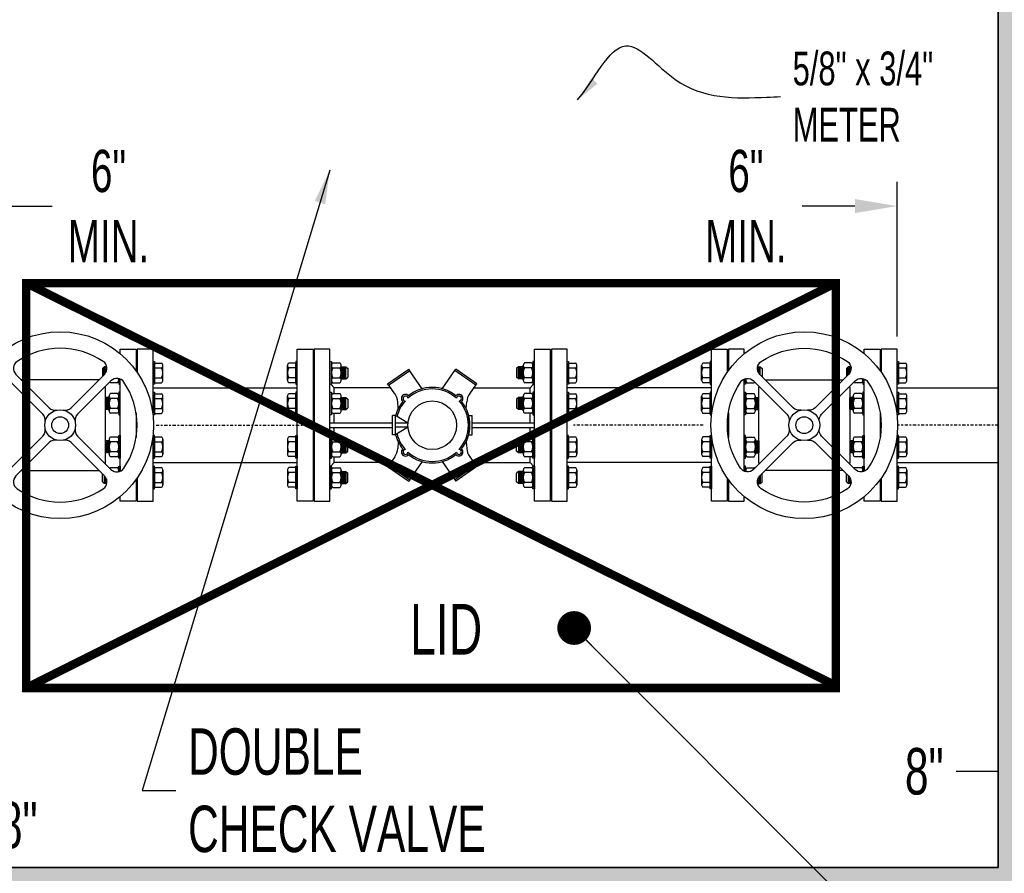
# Model space of a CAD drawing. Header units: inches. Extents: x -119 to 264, y -37 to 191.
# Tile 14 of 21: x -3 to 55, y 93 to 143. Entities that reach past the tile are written whole.
import ezdxf

# ---------------------------------------------------------------- set-up
doc = ezdxf.new("R2010")
doc.units = ezdxf.units.IN
doc.header["$MEASUREMENT"] = 0
doc.linetypes.add('CENTER2', pattern=[1.125, 0.75, -0.125, 0.125, -0.125])
doc.linetypes.add('DASHED', pattern=[0.75, 0.5, -0.25])
doc.layers.add('DIMENSION', color=7, linetype='Continuous')
doc.layers.add('HATCHING', color=8, linetype='Continuous')
doc.styles.add('style1', font='techl___.ttf', dxfattribs={"width": 0.8, "height": 2.75})
doc.dimstyles.get("Standard").update_dxf_attribs({"dimscale": 8, "dimtxt": 2.75, "dimasz": 0.25, "dimexe": 0.18, "dimexo": 0.0625, "dimgap": 0.09, "dimtad": 0, "dimtih": 1, "dimtoh": 1, "dimdec": 0, "dimzin": 0, "dimdsep": 46, "dimtxsty": 'style1', "dimcen": 0.09, "dimadec": 0, "dimazin": 0, "dimtfac": 1, "dimtdec": 0, "dimtofl": 0, "dimtmove": 0, "dimatfit": 3, "dimfxl": 1, "dimtolj": 1, "dimtzin": 0, "dimarcsym": 0})

# ---------------------------------------------------------------- blocks, each defined once
blk = doc.blocks.new('*U30')
at = {"layer": 'DIMENSION'}
for p, q in [((0.953, -1.335), (-1.025, 0.643)), ((1.335, -0.953), (-0.643, 1.025))]:
    blk.add_line(p, q, dxfattribs=at)
for centre, start, end in [((-0.289, 1.378), 124.06228, 225), ((-1.378, 0.289), 45, 145.93772), ((1.688, -0.599), 225, 282.05389), ((0.599, -1.688), 347.94611, 45)]:
    blk.add_arc(centre, 0.5, start, end, dxfattribs=at)
blk = doc.blocks.new('*U31')
at = {"layer": 'DIMENSION', "color": 0, "linetype": 'ByBlock', "lineweight": -2, "transparency": 16777216}
blk.add_blockref('*U30', (139.778, 57.309), dxfattribs=at)
for p, rotation in [((143.746, 57.309), 270), ((139.778, 53.341), 89.99999999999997), ((143.746, 53.341), 180)]:
    blk.add_blockref('*U30', p, dxfattribs=dict(at, rotation=rotation))
blk = doc.blocks.new('*U32')
at = {"layer": 'DIMENSION'}
blk.add_arc((0, -4.168), 4.559, 55.93772, 124.06228, dxfattribs=at)
blk = doc.blocks.new('*U29')
at = {"layer": 'DIMENSION', "color": 0, "linetype": 'ByBlock', "lineweight": -2, "transparency": 16777216}
blk.add_blockref('*U32', (141.762, 59.492), dxfattribs=at)
for p, rotation in [((137.594, 55.325), 90), ((145.93, 55.325), 270), ((141.762, 51.157), 180)]:
    blk.add_blockref('*U32', p, dxfattribs=dict(at, rotation=rotation))
blk = doc.blocks.new('*U26')
at = {"layer": 'DIMENSION'}
for p, q in [((0.953, -1.335), (-1.025, 0.643)), ((1.335, -0.953), (-0.643, 1.025))]:
    blk.add_line(p, q, dxfattribs=at)
for centre, start, end in [((-0.289, 1.378), 124.06228, 225), ((-1.378, 0.289), 45, 145.93772), ((1.688, -0.599), 225, 282.05389), ((0.599, -1.688), 347.94611, 45)]:
    blk.add_arc(centre, 0.5, start, end, dxfattribs=at)
blk = doc.blocks.new('*U27')
at = {"layer": 'DIMENSION', "color": 0, "linetype": 'ByBlock', "lineweight": -2, "transparency": 16777216}
blk.add_blockref('*U26', (139.778, 57.309), dxfattribs=at)
for p, rotation in [((143.746, 57.309), 270), ((139.778, 53.341), 89.99999999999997), ((143.746, 53.341), 180)]:
    blk.add_blockref('*U26', p, dxfattribs=dict(at, rotation=rotation))
blk = doc.blocks.new('*U28')
at = {"layer": 'DIMENSION'}
blk.add_arc((0, -4.168), 4.559, 55.93772, 124.06228, dxfattribs=at)
blk = doc.blocks.new('*U25')
at = {"layer": 'DIMENSION', "color": 0, "linetype": 'ByBlock', "lineweight": -2, "transparency": 16777216}
blk.add_blockref('*U28', (141.762, 59.492), dxfattribs=at)
for p, rotation in [((137.594, 55.325), 90), ((145.93, 55.325), 270), ((141.762, 51.157), 180)]:
    blk.add_blockref('*U28', p, dxfattribs=dict(at, rotation=rotation))
blk = doc.blocks.new('*D35')
at = {"layer": 'Defpoints', "color": 0, "transparency": 16777216}
for p in [(54.845, 132.391), (48.845, 124.153), (54.845, 124.153)]:
    blk.add_point(p, dxfattribs=at)
at = {"layer": 'DIMENSION', "color": 0, "lineweight": -2, "transparency": 16777216}
for p, q in [((48.845, 124.653), (48.845, 133.831)), ((54.845, 124.653), (54.845, 133.831)), ((46.345, 132.391), (43.22, 132.391)), ((57.345, 132.391), (59.845, 132.391))]:
    blk.add_line(p, q, dxfattribs=at)
at = {"layer": 'DIMENSION', "color": 0, "transparency": 16777216}
for points in [[(46.345, 132.807), (46.345, 131.974), (48.845, 132.391)], [(57.345, 132.807), (57.345, 131.974), (54.845, 132.391)]]:
    blk.add_solid(points, dxfattribs=at)
at = {"layer": 'DIMENSION', "color": 0, "transparency": 16777216, "insert": (39.882, 132.391), "char_height": 2.75, "attachment_point": 5, "style": 'style1'}
blk.add_mtext('\\A1;{\\H0.90909x;6"\\PMIN.}', dxfattribs=at)
blk = doc.blocks.new('*D36')
at = {"layer": 'Defpoints', "color": 0, "transparency": 16777216}
for p in [(-12.27, 132.391), (-12.27, 124.153), (-6.27, 124.153)]:
    blk.add_point(p, dxfattribs=at)
at = {"layer": 'DIMENSION', "color": 0, "lineweight": -2, "transparency": 16777216}
for p, q in [((-12.27, 124.653), (-12.27, 133.831)), ((-6.27, 124.653), (-6.27, 133.831)), ((-14.77, 132.391), (-17.27, 132.391)), ((-3.77, 132.391), (-1.24, 132.391))]:
    blk.add_line(p, q, dxfattribs=at)
at = {"layer": 'DIMENSION', "color": 0, "transparency": 16777216}
for points in [[(-14.77, 132.807), (-14.77, 131.974), (-12.27, 132.391)], [(-3.77, 132.807), (-3.77, 131.974), (-6.27, 132.391)]]:
    blk.add_solid(points, dxfattribs=at)
at = {"layer": 'DIMENSION', "color": 0, "transparency": 16777216, "insert": (2.099, 132.391), "char_height": 2.75, "width": 44.39123, "attachment_point": 5, "style": 'style1'}
blk.add_mtext('\\A1;{\\H0.90909x;6"\\PMIN.}', dxfattribs=at)
blk = doc.blocks.new('*D37')
at = {"layer": 'Defpoints', "color": 0, "transparency": 16777216}
for p in [(-7.645, 93.187), (-7.645, 93.187), (-7.645, 85.187)]:
    blk.add_point(p, dxfattribs=at)
at = {"layer": 'DIMENSION', "color": 0, "lineweight": -2, "transparency": 16777216}
for p, q in [((-7.645, 93.187), (-7.645, 95.687)), ((-7.645, 95.687), (-5.145, 95.687)), ((-8.145, 93.187), (-9.085, 93.187)), ((-7.645, 87.687), (-7.645, 90.687)), ((-8.145, 85.187), (-9.085, 85.187))]:
    blk.add_line(p, q, dxfattribs=at)
at = {"layer": 'DIMENSION', "color": 0, "transparency": 16777216}
for points in [[(-8.062, 90.687), (-7.228, 90.687), (-7.645, 93.187)], [(-8.062, 87.687), (-7.228, 87.687), (-7.645, 85.187)]]:
    blk.add_solid(points, dxfattribs=at)
at = {"layer": 'DIMENSION', "color": 0, "transparency": 16777216, "insert": (-3.256, 95.687), "char_height": 2.75, "attachment_point": 5, "style": 'style1'}
blk.add_mtext('\\A1;8"', dxfattribs=at)
blk = doc.blocks.new('*D38')
at = {"layer": 'Defpoints', "color": 0, "transparency": 16777216}
for p in [(54.845, 98.874), (54.845, 97.637), (62.845, 97.637)]:
    blk.add_point(p, dxfattribs=at)
at = {"layer": 'DIMENSION', "color": 0, "lineweight": -2, "transparency": 16777216}
for p, q in [((54.845, 98.137), (54.845, 100.314)), ((62.845, 98.137), (62.845, 100.314)), ((54.845, 98.874), (52.345, 98.874)), ((60.345, 98.874), (57.345, 98.874))]:
    blk.add_line(p, q, dxfattribs=at)
at = {"layer": 'DIMENSION', "color": 0, "transparency": 16777216}
for points in [[(57.345, 99.291), (57.345, 98.457), (54.845, 98.874)], [(60.345, 99.291), (60.345, 98.457), (62.845, 98.874)]]:
    blk.add_solid(points, dxfattribs=at)
at = {"layer": 'DIMENSION', "color": 0, "transparency": 16777216, "insert": (50.456, 98.874), "char_height": 2.75, "attachment_point": 5, "style": 'style1'}
blk.add_mtext('\\A1;8"', dxfattribs=at)

msp = doc.modelspace()

# ---------------------------------------------------------------- hatches: boundary and pattern name
at = {"layer": 'HATCHING'}
h = msp.add_hatch(dxfattribs=at)
h.set_pattern_fill('AR-CONC', color=256, scale=0.5)
h.paths.add_polyline_path([(-20.27, 186.869), (62.845, 186.869), (62.845, 85.187), (-20.27, 85.187)])
h.paths.add_polyline_path([(-12.27, 93.187), (54.845, 93.187), (54.845, 178.869), (-12.27, 178.869)], flags=16)

# ---------------------------------------------------------------- linework, layer by layer
for p, q in [((1.844, 122.87, -1.608), (1.732, 122.758, -1.608)), ((1.732, 122.758, -1.608), (1.732, 122.288, -1.608)), ((1.995, 122.87, -0.764), (1.844, 122.87, -1.608)), ((1.844, 122.4, -1.608), (1.844, 122.87, -1.608)), ((1.888, 122.447, -1.593), (1.888, 122.814, -1.593)), ((1.928, 122.501, -1.608), (1.928, 122.87, -1.608)), ((1.97, 122.583, -1.608), (1.97, 122.814, -1.608)), ((4.821, 123.09), (5.236, 123.09)), ((4.821, 121.924), (4.821, 123.09)), ((4.821, 122.798), (5.236, 122.798)), ((5.315, 122.069), (5.315, 122.944)), ((12.703, 122.069), (12.703, 122.944)), ((13.197, 123.09), (12.782, 123.09)), ((13.197, 122.798), (12.782, 122.798)), ((13.197, 121.924), (13.197, 123.09)), ((15.312, 121.925), (15.312, 123.092)), ((15.312, 122.071), (15.312, 122.946)), ((15.391, 123.092), (15.807, 123.092)), ((15.391, 122.8), (15.807, 122.8)), ((15.886, 122.071), (15.886, 122.946)), ((15.886, 122.87), (16.175, 122.87, -1.608)), ((15.922, 122.147, -1.608), (15.922, 122.87, -1.608)), ((15.964, 122.203, -1.608), (15.964, 122.814, -1.608)), ((16.007, 122.147, -1.608), (16.007, 122.87, -1.608)), ((16.049, 122.203, -1.608), (16.049, 122.814, -1.608)), ((16.091, 122.147, -1.608), (16.091, 122.87, -1.608)), ((16.133, 122.203, -1.608), (16.133, 122.814, -1.608)), ((16.175, 122.87, -1.608), (16.287, 122.758, -1.608)), ((16.175, 122.147, -1.608), (16.175, 122.87, -1.608)), ((16.287, 122.758, -1.608), (16.287, 122.259, -1.608)), ((26.397, 122.87, -1.608), (26.285, 122.758, -1.608)), ((26.285, 122.758, -1.608), (26.285, 122.259, -1.608)), ((26.686, 122.87), (26.397, 122.87, -1.608)), ((26.397, 122.147, -1.608), (26.397, 122.87, -1.608)), ((26.439, 122.203, -1.608), (26.439, 122.814, -1.608)), ((26.481, 122.147, -1.608), (26.481, 122.87, -1.608)), ((26.524, 122.203, -1.608), (26.524, 122.814, -1.608)), ((26.566, 122.147, -1.608), (26.566, 122.87, -1.608)), ((26.608, 122.203, -1.608), (26.608, 122.814, -1.608)), ((26.65, 122.147, -1.608), (26.65, 122.87, -1.608)), ((26.686, 122.071), (26.686, 122.946)), ((27.181, 123.092), (26.765, 123.092)), ((27.181, 122.8), (26.765, 122.8)), ((27.26, 121.925), (27.26, 123.092)), ((27.26, 122.071), (27.26, 122.946)), ((29.375, 123.09), (29.79, 123.09)), ((29.375, 121.924), (29.375, 123.09)), ((29.375, 122.798), (29.79, 122.798)), ((29.869, 122.069), (29.869, 122.944)), ((37.259, 122.069), (37.259, 122.944)), ((37.754, 123.09), (37.338, 123.09)), ((37.754, 122.798), (37.338, 122.798)), ((37.754, 121.924), (37.754, 123.09)), ((40.579, 122.87, -0.764), (40.731, 122.87, -1.608)), ((40.605, 122.583, -1.608), (40.605, 122.814, -1.608)), ((40.647, 122.501, -1.608), (40.647, 122.87, -1.608)), ((40.686, 122.447, -1.593), (40.686, 122.814, -1.593)), ((40.731, 122.87, -1.608), (40.843, 122.758, -1.608)), ((40.731, 122.4, -1.608), (40.731, 122.87, -1.608)), ((40.843, 122.758, -1.608), (40.843, 122.288, -1.608)), ((45.954, 122.87, -1.608), (45.842, 122.758, -1.608)), ((45.842, 122.758, -1.608), (45.842, 122.288, -1.608)), ((46.105, 122.87, -0.764), (45.954, 122.87, -1.608)), ((45.954, 122.4, -1.608), (45.954, 122.87, -1.608)), ((45.996, 122.444, -1.608), (45.996, 122.814, -1.608)), ((46.038, 122.501, -1.608), (46.038, 122.87, -1.608)), ((46.08, 122.583, -1.608), (46.08, 122.814, -1.608)), ((48.931, 123.09), (49.346, 123.09)), ((48.931, 121.924), (48.931, 123.09)), ((48.931, 122.798), (49.346, 122.798)), ((49.425, 122.069), (49.425, 122.944)), ((2.706, 121.925), (2.706, 122.167)), ((2.706, 122.071), (2.706, 122.167)), ((4.821, 122.215), (5.236, 122.215)), ((13.197, 122.215), (12.782, 122.215)), ((15.391, 122.217), (15.807, 122.217)), ((15.886, 122.147), (16.175, 122.147, -1.608)), ((16.175, 122.147, -1.608), (16.287, 122.259, -1.608)), ((26.397, 122.147, -1.608), (26.285, 122.259, -1.608)), ((26.686, 122.147), (26.397, 122.147, -1.608)), ((27.181, 122.217), (26.765, 122.217)), ((29.375, 122.215), (29.79, 122.215)), ((37.754, 122.215), (37.338, 122.215)), ((39.868, 121.925), (39.868, 122.167)), ((39.868, 122.071), (39.868, 122.167)), ((46.816, 121.925), (46.816, 122.167)), ((46.816, 122.071), (46.816, 122.167)), ((48.931, 122.215), (49.346, 122.215)), ((2.627, 121.925), (2.212, 121.925)), ((4.735, 121.622), (13.284, 121.622)), ((4.821, 121.924), (5.236, 121.924)), ((13.197, 121.924), (12.782, 121.924)), ((15.391, 121.925), (15.807, 121.925)), ((27.181, 121.925), (26.765, 121.925)), ((37.84, 121.622), (29.289, 121.622)), ((29.375, 121.924), (29.79, 121.924)), ((37.754, 121.924), (37.338, 121.924)), ((39.947, 121.925), (40.363, 121.925)), ((46.737, 121.925), (46.322, 121.925)), ((48.931, 121.924), (49.346, 121.924)), ((2.132, 121.053), (1.926, 121.053, -1.149)), ((1.928, 120.33, -1.608), (1.928, 121.053, -1.608)), ((1.97, 120.386, -1.608), (1.97, 120.997, -1.608)), ((2.012, 120.33, -1.608), (2.012, 121.053, -1.608)), ((2.054, 120.386, -1.608), (2.054, 120.997, -1.608)), ((2.096, 120.33, -1.608), (2.096, 121.053, -1.608)), ((2.132, 120.254), (2.132, 121.129)), ((2.627, 121.274), (2.212, 121.274)), ((2.627, 120.983), (2.212, 120.983)), ((2.706, 120.108), (2.706, 121.274)), ((2.706, 120.254), (2.706, 121.129)), ((4.821, 121.273), (5.236, 121.273)), ((4.821, 120.106), (4.821, 121.273)), ((4.821, 120.981), (5.236, 120.981)), ((5.315, 120.252), (5.315, 121.127)), ((12.703, 120.252), (12.703, 121.127)), ((13.197, 121.273), (12.782, 121.273)), ((13.197, 120.981), (12.782, 120.981)), ((13.197, 120.106), (13.197, 121.273)), ((15.312, 120.108), (15.312, 121.274)), ((15.312, 120.254), (15.312, 121.129)), ((15.391, 121.274), (15.807, 121.274)), ((15.391, 120.983), (15.807, 120.983)), ((15.886, 120.254), (15.886, 121.129)), ((15.886, 121.053), (16.175, 121.053, -1.608)), ((15.922, 120.33, -1.608), (15.922, 121.053, -1.608)), ((15.964, 120.386, -1.608), (15.964, 120.997, -1.608)), ((16.007, 120.33, -1.608), (16.007, 121.053, -1.608)), ((16.049, 120.386, -1.608), (16.049, 120.997, -1.608)), ((16.091, 120.33, -1.608), (16.091, 121.053, -1.608)), ((16.133, 120.386, -1.608), (16.133, 120.997, -1.608)), ((16.175, 121.053, -1.608), (16.287, 120.941, -1.608)), ((16.175, 120.33, -1.608), (16.175, 121.053, -1.608)), ((16.287, 120.941, -1.608), (16.287, 120.442, -1.608)), ((26.397, 121.053, -1.608), (26.285, 120.941, -1.608)), ((26.285, 120.941, -1.608), (26.285, 120.442, -1.608)), ((26.686, 121.053), (26.397, 121.053, -1.608)), ((26.397, 120.33, -1.608), (26.397, 121.053, -1.608)), ((26.439, 120.386, -1.608), (26.439, 120.997, -1.608)), ((26.481, 120.33, -1.608), (26.481, 121.053, -1.608)), ((26.524, 120.386, -1.608), (26.524, 120.997, -1.608)), ((26.566, 120.33, -1.608), (26.566, 121.053, -1.608)), ((26.608, 120.386, -1.608), (26.608, 120.997, -1.608)), ((26.65, 120.33, -1.608), (26.65, 121.053, -1.608)), ((26.686, 120.254), (26.686, 121.129)), ((27.181, 121.274), (26.765, 121.274)), ((27.181, 120.983), (26.765, 120.983)), ((27.26, 120.108), (27.26, 121.274)), ((27.26, 120.254), (27.26, 121.129)), ((29.375, 121.273), (29.79, 121.273)), ((29.375, 120.106), (29.375, 121.273)), ((29.375, 120.981), (29.79, 120.981)), ((29.869, 120.252), (29.869, 121.127)), ((37.259, 120.252), (37.259, 121.127)), ((37.754, 121.273), (37.338, 121.273)), ((37.754, 120.981), (37.338, 120.981)), ((37.754, 120.106), (37.754, 121.273)), ((39.868, 120.108), (39.868, 121.274)), ((39.868, 120.254), (39.868, 121.129)), ((39.947, 121.274), (40.363, 121.274)), ((39.947, 120.983), (40.363, 120.983)), ((40.442, 120.254), (40.442, 121.129)), ((40.442, 121.053), (40.648, 121.053, -1.149)), ((40.479, 120.33, -1.608), (40.479, 121.053, -1.608)), ((40.521, 120.386, -1.608), (40.521, 120.997, -1.608)), ((40.563, 120.33, -1.608), (40.563, 121.053, -1.608)), ((40.605, 120.386, -1.608), (40.605, 120.997, -1.608)), ((40.647, 120.33, -1.608), (40.647, 121.053, -1.608)), ((46.242, 121.053), (46.036, 121.053, -1.149)), ((46.038, 120.33, -1.608), (46.038, 121.053, -1.608)), ((46.08, 120.386, -1.608), (46.08, 120.997, -1.608)), ((46.122, 120.33, -1.608), (46.122, 121.053, -1.608)), ((46.164, 120.386, -1.608), (46.164, 120.997, -1.608)), ((46.206, 120.33, -1.608), (46.206, 121.053, -1.608)), ((46.242, 120.254), (46.242, 121.129)), ((46.737, 121.274), (46.322, 121.274)), ((46.737, 120.983), (46.322, 120.983)), ((46.816, 120.108), (46.816, 121.274)), ((46.816, 120.254), (46.816, 121.129)), ((48.931, 121.273), (49.346, 121.273)), ((48.931, 120.106), (48.931, 121.273)), ((48.931, 120.981), (49.346, 120.981)), ((49.425, 120.252), (49.425, 121.127)), ((2.132, 120.33), (1.926, 120.33, -1.149)), ((2.627, 120.4), (2.212, 120.4)), ((4.821, 120.398), (5.236, 120.398)), ((13.197, 120.398), (12.782, 120.398)), ((15.391, 120.4), (15.807, 120.4)), ((15.886, 120.33), (16.175, 120.33, -1.608)), ((16.175, 120.33, -1.608), (16.287, 120.442, -1.608)), ((26.397, 120.33, -1.608), (26.285, 120.442, -1.608)), ((26.686, 120.33), (26.397, 120.33, -1.608)), ((27.181, 120.4), (26.765, 120.4)), ((29.375, 120.398), (29.79, 120.398)), ((37.754, 120.398), (37.338, 120.398)), ((39.947, 120.4), (40.363, 120.4)), ((40.442, 120.33), (40.648, 120.33, -1.149)), ((46.242, 120.33), (46.036, 120.33, -1.149)), ((46.737, 120.4), (46.322, 120.4)), ((48.931, 120.398), (49.346, 120.398)), ((2.627, 120.108), (2.212, 120.108)), ((4.821, 120.106), (5.236, 120.106)), ((13.197, 120.106), (12.782, 120.106)), ((15.391, 120.108), (15.807, 120.108)), ((27.181, 120.108), (26.765, 120.108)), ((29.375, 120.106), (29.79, 120.106)), ((37.754, 120.106), (37.338, 120.106)), ((39.947, 120.108), (40.363, 120.108)), ((46.737, 120.108), (46.322, 120.108)), ((48.931, 120.106), (49.346, 120.106)), ((2.132, 118.558), (2.132, 117.684)), ((2.627, 118.704), (2.212, 118.704)), ((2.706, 118.704), (2.706, 117.538)), ((2.706, 118.558), (2.706, 117.684)), ((4.821, 118.706), (5.236, 118.706)), ((4.821, 118.706), (4.821, 117.54)), ((5.315, 118.56), (5.315, 117.686)), ((12.703, 118.56), (12.703, 117.686)), ((13.197, 118.706), (12.782, 118.706)), ((13.197, 118.706), (13.197, 117.54)), ((15.312, 118.704), (15.312, 117.538)), ((15.312, 118.558), (15.312, 117.684)), ((15.391, 118.704), (15.807, 118.704)), ((15.886, 118.558), (15.886, 117.684)), ((26.686, 118.558), (26.686, 117.684)), ((27.181, 118.704), (26.765, 118.704)), ((27.26, 118.704), (27.26, 117.538)), ((27.26, 118.558), (27.26, 117.684)), ((29.375, 118.706), (29.79, 118.706)), ((29.375, 118.706), (29.375, 117.54)), ((29.869, 118.56), (29.869, 117.686)), ((37.259, 118.56), (37.259, 117.686)), ((37.754, 118.706), (37.338, 118.706)), ((37.754, 118.706), (37.754, 117.54)), ((39.868, 118.704), (39.868, 117.538)), ((39.868, 118.558), (39.868, 117.684)), ((39.947, 118.704), (40.363, 118.704)), ((40.442, 118.558), (40.442, 117.684)), ((46.242, 118.558), (46.242, 117.684)), ((46.737, 118.704), (46.322, 118.704)), ((46.816, 118.704), (46.816, 117.538)), ((46.816, 118.558), (46.816, 117.684)), ((48.931, 118.706), (49.346, 118.706)), ((48.931, 118.706), (48.931, 117.54)), ((49.425, 118.56), (49.425, 117.686)), ((2.132, 118.483), (1.926, 118.483, -1.149)), ((1.928, 118.483, -1.608), (1.928, 117.76, -1.608)), ((1.97, 118.427, -1.608), (1.97, 117.816, -1.608)), ((2.012, 118.483, -1.608), (2.012, 117.76, -1.608)), ((2.054, 118.427, -1.608), (2.054, 117.816, -1.608)), ((2.096, 118.483, -1.608), (2.096, 117.76, -1.608)), ((2.627, 118.413), (2.212, 118.413)), ((4.821, 118.415), (5.236, 118.415)), ((13.197, 118.415), (12.782, 118.415)), ((15.391, 118.413), (15.807, 118.413)), ((15.886, 118.483), (16.175, 118.483, -1.608)), ((15.922, 118.483, -1.608), (15.922, 117.76, -1.608)), ((15.964, 118.427, -1.608), (15.964, 117.816, -1.608)), ((16.007, 118.483, -1.608), (16.007, 117.76, -1.608)), ((16.049, 118.427, -1.608), (16.049, 117.816, -1.608)), ((16.091, 118.483, -1.608), (16.091, 117.76, -1.608)), ((16.133, 118.427, -1.608), (16.133, 117.816, -1.608)), ((16.175, 118.483, -1.608), (16.287, 118.371, -1.608)), ((16.175, 118.483, -1.608), (16.175, 117.76, -1.608)), ((16.287, 117.872, -1.608), (16.287, 118.371, -1.608)), ((26.397, 118.483, -1.608), (26.285, 118.371, -1.608)), ((26.285, 117.872, -1.608), (26.285, 118.371, -1.608)), ((26.686, 118.483), (26.397, 118.483, -1.608)), ((26.397, 118.483, -1.608), (26.397, 117.76, -1.608)), ((26.439, 118.427, -1.608), (26.439, 117.816, -1.608)), ((26.481, 118.483, -1.608), (26.481, 117.76, -1.608)), ((26.524, 118.427, -1.608), (26.524, 117.816, -1.608)), ((26.566, 118.483, -1.608), (26.566, 117.76, -1.608)), ((26.608, 118.427, -1.608), (26.608, 117.816, -1.608)), ((26.65, 118.483, -1.608), (26.65, 117.76, -1.608)), ((27.181, 118.413), (26.765, 118.413)), ((29.375, 118.415), (29.79, 118.415)), ((37.754, 118.415), (37.338, 118.415)), ((39.947, 118.413), (40.363, 118.413)), ((40.442, 118.483), (40.648, 118.483, -1.149)), ((40.479, 118.483, -1.608), (40.479, 117.76, -1.608)), ((40.521, 118.427, -1.608), (40.521, 117.816, -1.608)), ((40.563, 118.483, -1.608), (40.563, 117.76, -1.608)), ((40.605, 118.427, -1.608), (40.605, 117.816, -1.608)), ((40.647, 118.483, -1.608), (40.647, 117.76, -1.608)), ((46.242, 118.483), (46.036, 118.483, -1.149)), ((46.038, 118.483, -1.608), (46.038, 117.76, -1.608)), ((46.08, 118.427, -1.608), (46.08, 117.816, -1.608)), ((46.122, 118.483, -1.608), (46.122, 117.76, -1.608)), ((46.164, 118.427, -1.608), (46.164, 117.816, -1.608)), ((46.206, 118.483, -1.608), (46.206, 117.76, -1.608)), ((46.737, 118.413), (46.322, 118.413)), ((48.931, 118.415), (49.346, 118.415)), ((2.132, 117.76), (1.926, 117.76, -1.149)), ((2.627, 117.83), (2.212, 117.83)), ((2.627, 117.538), (2.212, 117.538)), ((4.821, 117.831), (5.236, 117.831)), ((4.821, 117.54), (5.236, 117.54)), ((13.197, 117.831), (12.782, 117.831)), ((13.197, 117.54), (12.782, 117.54)), ((15.391, 117.83), (15.807, 117.83)), ((15.391, 117.538), (15.807, 117.538)), ((15.886, 117.76), (16.175, 117.76, -1.608)), ((16.175, 117.76, -1.608), (16.287, 117.872, -1.608)), ((26.397, 117.76, -1.608), (26.285, 117.872, -1.608)), ((26.686, 117.76), (26.397, 117.76, -1.608)), ((27.181, 117.83), (26.765, 117.83)), ((27.181, 117.538), (26.765, 117.538)), ((29.375, 117.831), (29.79, 117.831)), ((29.375, 117.54), (29.79, 117.54)), ((37.754, 117.831), (37.338, 117.831)), ((37.754, 117.54), (37.338, 117.54)), ((39.947, 117.83), (40.363, 117.83)), ((39.947, 117.538), (40.363, 117.538)), ((40.442, 117.76), (40.648, 117.76, -1.149)), ((46.242, 117.76), (46.036, 117.76, -1.149)), ((46.737, 117.83), (46.322, 117.83)), ((46.737, 117.538), (46.322, 117.538)), ((48.931, 117.831), (49.346, 117.831)), ((48.931, 117.54), (49.346, 117.54)), ((2.627, 116.887), (2.212, 116.887)), ((2.706, 116.887), (2.706, 116.645)), ((2.706, 116.741), (2.706, 116.645)), ((4.735, 117.19), (13.284, 117.19)), ((4.821, 116.889), (5.236, 116.889)), ((4.821, 116.889), (4.821, 115.723)), ((5.315, 116.743), (5.315, 115.868)), ((12.703, 116.743), (12.703, 115.868)), ((13.197, 116.889), (12.782, 116.889)), ((13.197, 116.889), (13.197, 115.723)), ((15.312, 116.887), (15.312, 115.721)), ((15.312, 116.741), (15.312, 115.867)), ((15.391, 116.887), (15.807, 116.887)), ((15.886, 116.741), (15.886, 115.867)), ((26.686, 116.741), (26.686, 115.867)), ((27.181, 116.887), (26.765, 116.887)), ((27.26, 116.887), (27.26, 115.721)), ((27.26, 116.741), (27.26, 115.867)), ((37.84, 117.19), (29.289, 117.19)), ((29.375, 116.889), (29.79, 116.889)), ((29.375, 116.889), (29.375, 115.723)), ((29.869, 116.743), (29.869, 115.868)), ((37.259, 116.743), (37.259, 115.868)), ((37.754, 116.889), (37.338, 116.889)), ((37.754, 116.889), (37.754, 115.723)), ((39.868, 116.887), (39.868, 116.645)), ((39.868, 116.741), (39.868, 116.645)), ((39.947, 116.887), (40.363, 116.887)), ((46.737, 116.887), (46.322, 116.887)), ((46.816, 116.887), (46.816, 116.645)), ((46.816, 116.741), (46.816, 116.645)), ((48.931, 116.889), (49.346, 116.889)), ((48.931, 116.889), (48.931, 115.723)), ((49.425, 116.743), (49.425, 115.868)), ((1.732, 116.055, -1.608), (1.732, 116.525, -1.608)), ((1.844, 116.413, -1.608), (1.844, 115.942, -1.608)), ((1.886, 116.369, -1.608), (1.886, 115.998, -1.608)), ((1.928, 116.312, -1.608), (1.928, 115.942, -1.608)), ((1.97, 116.23, -1.608), (1.97, 115.998, -1.608)), ((4.821, 116.597), (5.236, 116.597)), ((13.197, 116.597), (12.782, 116.597)), ((15.391, 116.595), (15.807, 116.595)), ((15.886, 116.665), (16.175, 116.665, -1.608)), ((15.922, 116.665, -1.608), (15.922, 115.942, -1.608)), ((15.964, 116.609, -1.608), (15.964, 115.998, -1.608)), ((16.007, 116.665, -1.608), (16.007, 115.942, -1.608)), ((16.049, 116.609, -1.608), (16.049, 115.998, -1.608)), ((16.091, 116.665, -1.608), (16.091, 115.942, -1.608)), ((16.133, 116.609, -1.608), (16.133, 115.998, -1.608)), ((16.175, 116.665, -1.608), (16.287, 116.553, -1.608)), ((16.175, 116.665, -1.608), (16.175, 115.942, -1.608)), ((16.287, 116.055, -1.608), (16.287, 116.553, -1.608)), ((26.397, 116.665, -1.608), (26.285, 116.553, -1.608)), ((26.285, 116.055, -1.608), (26.285, 116.553, -1.608)), ((26.686, 116.665), (26.397, 116.665, -1.608)), ((26.397, 116.665, -1.608), (26.397, 115.942, -1.608)), ((26.439, 116.609, -1.608), (26.439, 115.998, -1.608)), ((26.481, 116.665, -1.608), (26.481, 115.942, -1.608)), ((26.524, 116.609, -1.608), (26.524, 115.998, -1.608)), ((26.566, 116.665, -1.608), (26.566, 115.942, -1.608)), ((26.608, 116.609, -1.608), (26.608, 115.998, -1.608)), ((26.65, 116.665, -1.608), (26.65, 115.942, -1.608)), ((27.181, 116.595), (26.765, 116.595)), ((29.375, 116.597), (29.79, 116.597)), ((37.754, 116.597), (37.338, 116.597)), ((40.605, 116.23, -1.608), (40.605, 115.998, -1.608)), ((40.647, 116.312, -1.608), (40.647, 115.942, -1.608)), ((40.689, 116.369, -1.608), (40.689, 115.998, -1.608)), ((40.731, 116.413, -1.608), (40.731, 115.942, -1.608)), ((40.843, 116.055, -1.608), (40.843, 116.525, -1.608)), ((45.842, 116.055, -1.608), (45.842, 116.525, -1.608)), ((45.954, 116.413, -1.608), (45.954, 115.942, -1.608)), ((45.996, 116.369, -1.608), (45.996, 115.998, -1.608)), ((46.038, 116.312, -1.608), (46.038, 115.942, -1.608)), ((46.08, 116.23, -1.608), (46.08, 115.998, -1.608)), ((48.931, 116.597), (49.346, 116.597)), ((1.844, 115.942, -1.608), (1.732, 116.055, -1.608)), ((1.995, 115.942, -0.764), (1.844, 115.942, -1.608)), ((4.821, 116.014), (5.236, 116.014)), ((4.821, 115.723), (5.236, 115.723)), ((13.197, 116.014), (12.782, 116.014)), ((13.197, 115.723), (12.782, 115.723)), ((15.391, 116.012), (15.807, 116.012)), ((15.391, 115.721), (15.807, 115.721)), ((15.886, 115.942), (16.175, 115.942, -1.608)), ((16.175, 115.942, -1.608), (16.287, 116.055, -1.608)), ((26.397, 115.942, -1.608), (26.285, 116.055, -1.608)), ((26.686, 115.942), (26.397, 115.942, -1.608)), ((27.181, 116.012), (26.765, 116.012)), ((27.181, 115.721), (26.765, 115.721)), ((29.375, 116.014), (29.79, 116.014)), ((29.375, 115.723), (29.79, 115.723)), ((37.754, 116.014), (37.338, 116.014)), ((37.754, 115.723), (37.338, 115.723)), ((40.579, 115.942, -0.764), (40.731, 115.942, -1.608)), ((40.731, 115.942, -1.608), (40.843, 116.055, -1.608)), ((45.954, 115.942, -1.608), (45.842, 116.055, -1.608)), ((46.105, 115.942, -0.764), (45.954, 115.942, -1.608)), ((48.931, 116.014), (49.346, 116.014)), ((48.931, 115.723), (49.346, 115.723))]:
    msp.add_line(p, q)
at = {"linetype": 'CENTER2', "ltscale": 0.25}
for p, q in [((4.917, 119.406), (14.286, 119.406)), ((37.356, 119.406), (29.654, 119.406)), ((54.845, 119.406), (48.931, 119.406))]:
    msp.add_line(p, q, dxfattribs=at)
at = {"linetype": 'DASHED', "ltscale": 0.25, "const_width": 0.5}
msp.add_lwpolyline([(-2.787, 103.829), (45.213, 103.829), (45.213, 127.829), (-2.787, 127.829)], close=True, dxfattribs=at)
for points in [[(45.213, 127.829), (-2.787, 103.829)], [(45.213, 103.968), (-2.787, 127.829)]]:
    msp.add_lwpolyline(points, dxfattribs=at)
for points in [[(2.792, 123.646), (2.792, 123.906), (3.732, 123.906), (3.732, 122.631)], [(4.735, 120.018), (4.735, 123.908), (3.795, 123.908), (3.795, 122.542)], [(37.84, 120.018), (37.84, 123.908), (38.78, 123.908), (38.78, 122.542)], [(39.782, 123.646), (39.782, 123.906), (38.842, 123.906), (38.842, 122.631)], [(46.902, 123.646), (46.902, 123.906), (47.842, 123.906), (47.842, 122.631)], [(48.845, 120.018), (48.845, 123.908), (47.905, 123.908), (47.905, 122.542)], [(2.706, 122.167), (2.706, 121.842), (2.792, 121.842), (2.792, 122.139)], [(2.792, 116.674), (2.792, 122.139)], [(39.868, 122.167), (39.868, 121.842), (39.782, 121.842), (39.782, 122.139)], [(39.782, 116.674), (39.782, 122.139)], [(46.816, 122.167), (46.816, 121.842), (46.902, 121.842), (46.902, 122.139)], [(46.902, 116.674), (46.902, 122.139)], [(3.732, 120.136), (3.732, 118.676)], [(38.842, 120.136), (38.842, 118.676)], [(47.842, 120.136), (47.842, 118.676)], [(3.795, 116.27), (3.795, 114.908), (4.735, 114.908), (4.735, 118.795)], [(38.78, 116.27), (38.78, 114.908), (37.84, 114.908), (37.84, 118.795)], [(47.905, 116.27), (47.905, 114.908), (48.845, 114.908), (48.845, 118.795)], [(2.706, 116.645), (2.706, 116.97), (2.792, 116.97), (2.792, 116.674)], [(39.868, 116.645), (39.868, 116.97), (39.782, 116.97), (39.782, 116.674)], [(46.816, 116.645), (46.816, 116.97), (46.902, 116.97), (46.902, 116.674)], [(3.732, 116.181), (3.732, 114.906), (2.792, 114.906), (2.792, 115.166)], [(38.842, 116.181), (38.842, 114.906), (39.782, 114.906), (39.782, 115.166)], [(47.842, 116.181), (47.842, 114.906), (46.902, 114.906), (46.902, 115.166)]]:
    msp.add_lwpolyline(points)
for points in [[(13.284, 123.908), (14.224, 123.908), (14.224, 114.908), (13.284, 114.908)], [(15.226, 123.906), (14.286, 123.906), (14.286, 114.906), (15.226, 114.906)], [(27.346, 123.906), (28.286, 123.906), (28.286, 114.906), (27.346, 114.906)], [(29.289, 123.908), (28.349, 123.908), (28.349, 114.908), (29.289, 114.908)], [(4.821, 121.84), (4.735, 121.84), (4.735, 123.173), (4.821, 123.173)], [(13.197, 121.84), (13.284, 121.84), (13.284, 123.173), (13.197, 123.173)], [(15.312, 121.842), (15.226, 121.842), (15.226, 123.175), (15.312, 123.175)], [(27.26, 121.842), (27.346, 121.842), (27.346, 123.175), (27.26, 123.175)], [(29.375, 121.84), (29.289, 121.84), (29.289, 123.173), (29.375, 123.173)], [(37.754, 121.84), (37.84, 121.84), (37.84, 123.173), (37.754, 123.173)], [(48.931, 121.84), (48.845, 121.84), (48.845, 123.173), (48.931, 123.173)], [(2.706, 120.025), (2.792, 120.025), (2.792, 121.358), (2.706, 121.358)], [(4.821, 120.023), (4.735, 120.023), (4.735, 121.356), (4.821, 121.356)], [(13.197, 120.023), (13.284, 120.023), (13.284, 121.356), (13.197, 121.356)], [(15.312, 120.025), (15.226, 120.025), (15.226, 121.358), (15.312, 121.358)], [(27.26, 120.025), (27.346, 120.025), (27.346, 121.358), (27.26, 121.358)], [(29.375, 120.023), (29.289, 120.023), (29.289, 121.356), (29.375, 121.356)], [(37.754, 120.023), (37.84, 120.023), (37.84, 121.356), (37.754, 121.356)], [(39.868, 120.025), (39.782, 120.025), (39.782, 121.358), (39.868, 121.358)], [(46.816, 120.025), (46.902, 120.025), (46.902, 121.358), (46.816, 121.358)], [(48.931, 120.023), (48.845, 120.023), (48.845, 121.356), (48.931, 121.356)], [(2.706, 118.788), (2.792, 118.788), (2.792, 117.455), (2.706, 117.455)], [(4.821, 118.789), (4.735, 118.789), (4.735, 117.457), (4.821, 117.457)], [(13.197, 118.789), (13.284, 118.789), (13.284, 117.457), (13.197, 117.457)], [(15.312, 118.788), (15.226, 118.788), (15.226, 117.455), (15.312, 117.455)], [(27.26, 118.788), (27.346, 118.788), (27.346, 117.455), (27.26, 117.455)], [(29.375, 118.789), (29.289, 118.789), (29.289, 117.457), (29.375, 117.457)], [(37.754, 118.789), (37.84, 118.789), (37.84, 117.457), (37.754, 117.457)], [(39.868, 118.788), (39.782, 118.788), (39.782, 117.455), (39.868, 117.455)], [(46.816, 118.788), (46.902, 118.788), (46.902, 117.455), (46.816, 117.455)], [(48.931, 118.789), (48.845, 118.789), (48.845, 117.457), (48.931, 117.457)], [(4.821, 116.972), (4.735, 116.972), (4.735, 115.639), (4.821, 115.639)], [(13.197, 116.972), (13.284, 116.972), (13.284, 115.639), (13.197, 115.639)], [(15.312, 116.97), (15.226, 116.97), (15.226, 115.637), (15.312, 115.637)], [(27.26, 116.97), (27.346, 116.97), (27.346, 115.637), (27.26, 115.637)], [(29.375, 116.972), (29.289, 116.972), (29.289, 115.639), (29.375, 115.639)], [(37.754, 116.972), (37.84, 116.972), (37.84, 115.639), (37.754, 115.639)], [(48.931, 116.972), (48.845, 116.972), (48.845, 115.639), (48.931, 115.639)]]:
    msp.add_lwpolyline(points, close=True)
for centre, radius, start, end in [((5.142, 122.944), 0.174, 303.03029, 56.96971), ((4.739, 122.507), 0.577, 329.64133, 30.35867), ((12.877, 122.944), 0.174, 123.03029, 236.96971), ((13.28, 122.507), 0.577, 149.64133, 210.35867), ((15.486, 122.946), 0.174, 123.03029, 236.96971), ((15.889, 122.509), 0.577, 149.64133, 210.35867), ((15.712, 122.946), 0.174, 303.03029, 56.96971), ((15.309, 122.509), 0.577, 329.64133, 30.35867), ((26.86, 122.946), 0.174, 123.03029, 236.96971), ((27.263, 122.509), 0.577, 149.64133, 210.35867), ((27.086, 122.946), 0.174, 303.03029, 56.96971), ((26.683, 122.509), 0.577, 329.64133, 30.35867), ((29.695, 122.944), 0.174, 303.03029, 56.96971), ((29.292, 122.507), 0.577, 329.64133, 30.35867), ((37.433, 122.944), 0.174, 123.03029, 236.96971), ((37.836, 122.507), 0.577, 149.64133, 210.35867), ((49.252, 122.944), 0.174, 303.03029, 56.96971), ((48.849, 122.507), 0.577, 329.64133, 30.35867), ((2.532, 122.071), 0.174, 303.03029, 36.00083), ((5.142, 122.069), 0.174, 303.03029, 56.96971), ((12.877, 122.069), 0.174, 123.03029, 236.96971), ((15.486, 122.071), 0.174, 123.03029, 236.96971), ((15.712, 122.071), 0.174, 303.03029, 56.96971), ((26.86, 122.071), 0.174, 123.03029, 236.96971), ((27.086, 122.071), 0.174, 303.03029, 56.96971), ((29.695, 122.069), 0.174, 303.03029, 56.96971), ((37.433, 122.069), 0.174, 123.03029, 236.96971), ((40.042, 122.071), 0.174, 143.99917, 236.96971), ((46.642, 122.071), 0.174, 303.03029, 36.00083), ((49.252, 122.069), 0.174, 303.03029, 56.96971), ((2.306, 122.071), 0.174, 218.69536, 236.96971), ((40.268, 122.071), 0.174, 303.03029, 321.30464), ((46.416, 122.071), 0.174, 218.69536, 236.96971), ((2.306, 121.129), 0.174, 123.03029, 236.96971), ((2.709, 120.691), 0.577, 149.64133, 210.35867), ((2.532, 121.129), 0.174, 303.03029, 56.96971), ((2.129, 120.691), 0.577, 329.64133, 30.35867), ((5.142, 121.127), 0.174, 303.03029, 56.96971), ((4.739, 120.689), 0.577, 329.64133, 30.35867), ((12.877, 121.127), 0.174, 123.03029, 236.96971), ((13.28, 120.689), 0.577, 149.64133, 210.35867), ((15.486, 121.129), 0.174, 123.03029, 236.96971), ((15.889, 120.691), 0.577, 149.64133, 210.35867), ((15.712, 121.129), 0.174, 303.03029, 56.96971), ((15.309, 120.691), 0.577, 329.64133, 30.35867), ((26.86, 121.129), 0.174, 123.03029, 236.96971), ((27.263, 120.691), 0.577, 149.64133, 210.35867), ((27.086, 121.129), 0.174, 303.03029, 56.96971), ((26.683, 120.691), 0.577, 329.64133, 30.35867), ((29.695, 121.127), 0.174, 303.03029, 56.96971), ((29.292, 120.689), 0.577, 329.64133, 30.35867), ((37.433, 121.127), 0.174, 123.03029, 236.96971), ((37.836, 120.689), 0.577, 149.64133, 210.35867), ((40.042, 121.129), 0.174, 123.03029, 236.96971), ((40.445, 120.691), 0.577, 149.64133, 210.35867), ((40.268, 121.129), 0.174, 303.03029, 56.96971), ((39.865, 120.691), 0.577, 329.64133, 30.35867), ((46.416, 121.129), 0.174, 123.03029, 236.96971), ((46.819, 120.691), 0.577, 149.64133, 210.35867), ((46.642, 121.129), 0.174, 303.03029, 56.96971), ((46.239, 120.691), 0.577, 329.64133, 30.35867), ((49.252, 121.127), 0.174, 303.03029, 56.96971), ((48.849, 120.689), 0.577, 329.64133, 30.35867), ((2.306, 120.254), 0.174, 123.03029, 236.96971), ((2.532, 120.254), 0.174, 303.03029, 56.96971), ((5.142, 120.252), 0.174, 303.03029, 56.96971), ((12.877, 120.252), 0.174, 123.03029, 236.96971), ((15.486, 120.254), 0.174, 123.03029, 236.96971), ((15.712, 120.254), 0.174, 303.03029, 56.96971), ((26.86, 120.254), 0.174, 123.03029, 236.96971), ((27.086, 120.254), 0.174, 303.03029, 56.96971), ((29.695, 120.252), 0.174, 303.03029, 56.96971), ((37.433, 120.252), 0.174, 123.03029, 236.96971), ((40.042, 120.254), 0.174, 123.03029, 236.96971), ((40.268, 120.254), 0.174, 303.03029, 56.96971), ((46.416, 120.254), 0.174, 123.03029, 236.96971), ((46.642, 120.254), 0.174, 303.03029, 56.96971), ((49.252, 120.252), 0.174, 303.03029, 56.96971), ((2.306, 118.558), 0.174, 123.03029, 236.96971), ((2.532, 118.558), 0.174, 303.03029, 56.96971), ((5.142, 118.56), 0.174, 303.03029, 56.96971), ((12.877, 118.56), 0.174, 123.03029, 236.96971), ((15.486, 118.558), 0.174, 123.03029, 236.96971), ((15.712, 118.558), 0.174, 303.03029, 56.96971), ((26.86, 118.558), 0.174, 123.03029, 236.96971), ((27.086, 118.558), 0.174, 303.03029, 56.96971), ((29.695, 118.56), 0.174, 303.03029, 56.96971), ((37.433, 118.56), 0.174, 123.03029, 236.96971), ((40.042, 118.558), 0.174, 123.03029, 236.96971), ((40.268, 118.558), 0.174, 303.03029, 56.96971), ((46.416, 118.558), 0.174, 123.03029, 236.96971), ((46.642, 118.558), 0.174, 303.03029, 56.96971), ((49.252, 118.56), 0.174, 303.03029, 56.96971), ((2.709, 118.121), 0.577, 149.64133, 210.35867), ((2.129, 118.121), 0.577, 329.64133, 30.35867), ((4.739, 118.123), 0.577, 329.64133, 30.35867), ((13.28, 118.123), 0.577, 149.64133, 210.35867), ((15.889, 118.121), 0.577, 149.64133, 210.35867), ((15.309, 118.121), 0.577, 329.64133, 30.35867), ((27.263, 118.121), 0.577, 149.64133, 210.35867), ((26.683, 118.121), 0.577, 329.64133, 30.35867), ((29.292, 118.123), 0.577, 329.64133, 30.35867), ((37.836, 118.123), 0.577, 149.64133, 210.35867), ((40.445, 118.121), 0.577, 149.64133, 210.35867), ((39.865, 118.121), 0.577, 329.64133, 30.35867), ((46.819, 118.121), 0.577, 149.64133, 210.35867), ((46.239, 118.121), 0.577, 329.64133, 30.35867), ((48.849, 118.123), 0.577, 329.64133, 30.35867), ((2.306, 117.684), 0.174, 123.03029, 236.96971), ((2.532, 117.684), 0.174, 303.03029, 56.96971), ((5.142, 117.686), 0.174, 303.03029, 56.96971), ((12.877, 117.686), 0.174, 123.03029, 236.96971), ((15.486, 117.684), 0.174, 123.03029, 236.96971), ((15.712, 117.684), 0.174, 303.03029, 56.96971), ((26.86, 117.684), 0.174, 123.03029, 236.96971), ((27.086, 117.684), 0.174, 303.03029, 56.96971), ((29.695, 117.686), 0.174, 303.03029, 56.96971), ((37.433, 117.686), 0.174, 123.03029, 236.96971), ((40.042, 117.684), 0.174, 123.03029, 236.96971), ((40.268, 117.684), 0.174, 303.03029, 56.96971), ((46.416, 117.684), 0.174, 123.03029, 236.96971), ((46.642, 117.684), 0.174, 303.03029, 56.96971), ((49.252, 117.686), 0.174, 303.03029, 56.96971), ((2.306, 116.741), 0.174, 123.03029, 141.30464), ((2.532, 116.741), 0.174, 323.99917, 56.96971), ((5.142, 116.743), 0.174, 303.03029, 56.96971), ((12.877, 116.743), 0.174, 123.03029, 236.96971), ((15.486, 116.741), 0.174, 123.03029, 236.96971), ((15.712, 116.741), 0.174, 303.03029, 56.96971), ((26.86, 116.741), 0.174, 123.03029, 236.96971), ((27.086, 116.741), 0.174, 303.03029, 56.96971), ((29.695, 116.743), 0.174, 303.03029, 56.96971), ((37.433, 116.743), 0.174, 123.03029, 236.96971), ((40.042, 116.741), 0.174, 123.03029, 216.00083), ((40.268, 116.741), 0.174, 38.69536, 56.96971), ((46.416, 116.741), 0.174, 123.03029, 141.30464), ((46.642, 116.741), 0.174, 323.99917, 56.96971), ((49.252, 116.743), 0.174, 303.03029, 56.96971), ((4.739, 116.306), 0.577, 329.64133, 30.35867), ((13.28, 116.306), 0.577, 149.64133, 210.35867), ((15.889, 116.304), 0.577, 149.64133, 210.35867), ((15.309, 116.304), 0.577, 329.64133, 30.35867), ((27.263, 116.304), 0.577, 149.64133, 210.35867), ((26.683, 116.304), 0.577, 329.64133, 30.35867), ((29.292, 116.306), 0.577, 329.64133, 30.35867), ((37.836, 116.306), 0.577, 149.64133, 210.35867), ((48.849, 116.306), 0.577, 329.64133, 30.35867), ((5.142, 115.868), 0.174, 303.03029, 56.96971), ((12.877, 115.868), 0.174, 123.03029, 236.96971), ((15.486, 115.867), 0.174, 123.03029, 236.96971), ((15.712, 115.867), 0.174, 303.03029, 56.96971), ((26.86, 115.867), 0.174, 123.03029, 236.96971), ((27.086, 115.867), 0.174, 303.03029, 56.96971), ((29.695, 115.868), 0.174, 303.03029, 56.96971), ((37.433, 115.868), 0.174, 123.03029, 236.96971), ((49.252, 115.868), 0.174, 303.03029, 56.96971)]:
    msp.add_arc(centre, radius, start, end)
at = {"layer": 'DIMENSION'}
for p, q in [((18.636, 121.854), (19.892, 122.733)), ((18.695, 121.77), (19.951, 122.649)), ((19.951, 122.649), (19.892, 122.733)), ((20.69, 121.565), (19.937, 122.64)), ((21.882, 121.565), (22.635, 122.64)), ((22.621, 122.649), (22.68, 122.733)), ((23.877, 121.77), (22.621, 122.649)), ((23.936, 121.854), (22.68, 122.733)), ((15.282, 121.842), (15.475, 121.622)), ((18.821, 121.622), (15.475, 121.622)), ((15.475, 121.274), (15.475, 121.622)), ((18.695, 121.77), (18.636, 121.854)), ((19.063, 121.273), (18.709, 121.779)), ((23.509, 121.273), (23.863, 121.779)), ((23.753, 121.622), (27.099, 121.622)), ((23.877, 121.77), (23.936, 121.854)), ((27.293, 121.842), (27.099, 121.622)), ((27.099, 121.274), (27.099, 121.622)), ((48.845, 121.619), (54.845, 121.619)), ((19.275, 120.392), (19.24, 120.787)), ((23.297, 120.392), (23.332, 120.787)), ((15.475, 119.552), (15.475, 120.108)), ((18.927, 118.842), (18.927, 119.97)), ((19.118, 119.97), (18.927, 119.97)), ((19.118, 118.842), (19.118, 119.97)), ((19.851, 119.529), (19.118, 119.97)), ((23.456, 118.842), (23.456, 119.97)), ((23.456, 119.97), (23.648, 119.97)), ((23.648, 118.842), (23.648, 119.97)), ((27.099, 119.552), (27.099, 120.108)), ((15.226, 119.552), (18.927, 119.552)), ((15.226, 119.261), (18.927, 119.261)), ((15.475, 118.704), (15.475, 119.261)), ((19.851, 119.529), (19.118, 119.529)), ((19.85, 119.284), (19.118, 119.284)), ((19.85, 119.284), (19.118, 118.842)), ((23.648, 119.552), (27.346, 119.552)), ((23.648, 119.261), (27.346, 119.261)), ((27.099, 118.704), (27.099, 119.261)), ((19.118, 118.842), (18.927, 118.842)), ((23.456, 118.842), (23.648, 118.842)), ((19.275, 118.42), (19.24, 118.025)), ((23.297, 118.42), (23.332, 118.025)), ((15.475, 117.19), (15.475, 117.538)), ((19.063, 117.539), (18.709, 117.033)), ((23.509, 117.539), (23.863, 117.033)), ((27.099, 117.19), (27.099, 117.538)), ((15.282, 116.97), (15.475, 117.19)), ((18.821, 117.19), (15.475, 117.19)), ((18.695, 117.042), (18.636, 116.958)), ((18.636, 116.958), (19.892, 116.079)), ((18.695, 117.042), (19.951, 116.163)), ((20.69, 117.247), (19.937, 116.173)), ((21.882, 117.247), (22.635, 116.173)), ((23.877, 117.042), (22.621, 116.163)), ((23.936, 116.958), (22.68, 116.079)), ((23.753, 117.19), (27.099, 117.19)), ((23.877, 117.042), (23.936, 116.958)), ((27.293, 116.97), (27.099, 117.19)), ((48.845, 117.187), (54.845, 117.187)), ((19.951, 116.163), (19.892, 116.079)), ((22.621, 116.163), (22.68, 116.079))]:
    msp.add_line(p, q, dxfattribs=at)
msp.add_lwpolyline([(54.845, 93.187), (-12.27, 93.187), (-12.27, 178.869), (54.845, 178.869)], close=True, dxfattribs=at)
for points in [[(1.533, 122.089, 0.05371), (1.426, 122.1), (-2.962, 122.1, 0.05371), (-3.068, 122.089, 0.05371)], [(41.042, 122.089, -0.05371), (41.148, 122.1), (45.536, 122.1, -0.05371), (45.643, 122.089, -0.05371)], [(1.915, 117.106, 0.05371), (1.926, 117.212), (1.926, 121.6, 0.05371), (1.915, 121.706)], [(19.2, 118.892, 0.123828), (19.692, 117.966, 2.178285), (19.85, 117.808, 0.383655), (22.724, 117.81, 2.222124), (22.88, 117.967, 0.383704), (22.885, 120.84, 2.119464), (22.724, 121.002, 0.383825), (19.85, 121.004, 2.079927), (19.687, 120.841, 0.12295), (19.2, 119.921, 0.12295)], [(22.694, 121.148, 0.353327), (19.879, 121.15)], [(40.66, 117.106, -0.05371), (40.648, 117.212), (40.648, 121.6, -0.05371), (40.66, 121.706)], [(46.025, 121.706, -0.05371), (46.036, 121.6), (46.036, 117.212, -0.05371), (46.025, 117.106)], [(19.883, 121.145, 1.068167), (19.545, 120.807)], [(23.029, 120.807, 1.068167), (22.691, 121.145)], [(19.541, 120.811, 0.106203), (19.118, 119.97, 0.106203)], [(19.883, 117.66, 0.352325), (22.691, 117.661, 1.068167), (23.029, 117.999, 0.352618), (23.032, 120.81)], [(19.118, 118.842, 0.106703), (19.544, 117.998)], [(19.545, 117.999, 1.068167), (19.884, 117.661)], [(-3.068, 116.724, 0.05371), (-2.962, 116.712), (1.426, 116.712, 0.05371), (1.533, 116.724)], [(45.643, 116.724, -0.05371), (45.536, 116.712), (41.148, 116.712, -0.05371), (41.042, 116.724)]]:
    msp.add_lwpolyline(points, format="xyb", dxfattribs=at)
for centre, radius in [((-0.768, 119.406), 5.536), ((43.342, 119.406), 5.536), ((21.287, 119.403), 1.442), ((-0.768, 119.406), 0.916), ((43.342, 119.406), 0.916), ((-0.768, 119.406), 0.5), ((43.342, 119.406), 0.5)]:
    msp.add_circle(centre, radius, dxfattribs=at)
for centre, start, end in [((18.244, 120.7), 5, 35), ((24.328, 120.7), 145, 175), ((18.244, 118.113), 325, 355), ((24.328, 118.113), 185, 215)]:
    msp.add_arc(centre, 1, start, end, dxfattribs=at)
at = {"layer": 'HATCHING'}
msp.add_lwpolyline([(-12.27, 93.187), (54.845, 93.187), (54.845, 178.869), (-12.27, 178.869)], close=True, dxfattribs=at)

# ---------------------------------------------------------------- block references
at = {"layer": 'DIMENSION'}
for name in ['*U29', '*U31']:
    msp.add_blockref(name, (-142.529, 64.082), dxfattribs=at)
at = {"layer": 'DIMENSION', "xscale": -1}
for name in ['*U25', '*U27']:
    msp.add_blockref(name, (185.104, 64.082), dxfattribs=at)

# ---------------------------------------------------------------- texts
at = {"layer": 'DIMENSION', "style": 'style1', "width": 0.8}
msp.add_text('LID', height=3, dxfattribs=at).set_placement((19.972, 105.811))
at = {"layer": 'DIMENSION', "attachment_point": 4, "style": 'style1'}
for s, insert, char_height in [('\\A1;5/8" x 3/4"\\PMETER', (42.652, 138.882, -0.024), 2), ('DOUBLE\\PCHECK VALVE', (6.814, 97.752, -0.205), 2.75)]:
    msp.add_mtext(s, dxfattribs=dict(at, insert=insert, char_height=char_height))

# ---------------------------------------------------------------- dimensions: what is measured, and where the dimension line sits
at = {"layer": 'DIMENSION'}
for base, p1, p2, angle, override, picture, middle in [((-12.27, 132.391), (-6.27, 124.153), (-12.27, 124.153), 180, {"dimasz": 0.3125, "dimpost": '"'}, '*D36', (2.099, 132.391)), ((54.845, 132.391), (48.845, 124.153), (54.845, 124.153), 0, {"dimtxt": 2.5, "dimasz": 0.3125, "dimpost": '"'}, '*D35', (39.882, 132.391))]:
    dim = msp.add_linear_dim(base=base, p1=p1, p2=p2, angle=angle, text='{\\H0.90909x;6"\\PMIN.}', dimstyle='Standard', override=override, dxfattribs=at)
    dim.commit()
    dim.dimension.update_dxf_attribs({"geometry": picture, "text_midpoint": middle, "dimtype": 161})
for p1, p2, distance, picture, middle in [((62.845, 97.637), (54.845, 97.637), -1.237, '*D38', (50.456, 98.874)), ((-7.645, 85.187), (-7.645, 93.187), 0, '*D37', (-3.256, 95.687))]:
    dim = msp.add_aligned_dim(p1=p1, p2=p2, distance=distance, dimstyle='Standard', override={"dimasz": 0.3125, "dimpost": '"'}, dxfattribs=at)
    dim.commit()
    dim.dimension.update_dxf_attribs({"geometry": picture, "text_midpoint": middle})

# ---------------------------------------------------------------- leaders
at = {"layer": 'DIMENSION', "path_type": 1, "annotation_type": 0, "has_hookline": 1, "hookline_direction": 0, "text_width": 11.579}
msp.add_leader([(29.906, 138.693, -0.024), (32.764, 141.888, -0.024), (35.668, 139.914, -0.024), (41.127, 138.847, -0.024), (41.932, 138.882, -0.024)], dimstyle='Standard', override={"dimasz": 0.1875}, dxfattribs=at)
at = {"layer": 'DIMENSION', "annotation_type": 0, "has_hookline": 1, "hookline_direction": 0, "text_width": 20.196}
msp.add_leader([(15.214, 134.513, -0.205), (4.094, 97.752, -0.205), (6.094, 97.752, -0.205)], dimstyle='Standard', dxfattribs=at)
at = {"layer": 'DIMENSION', "annotation_type": 0, "has_hookline": 1, "hookline_direction": 0, "text_width": 36.34}
msp.add_leader([(29.699, 107.385), (59.589, 77.471), (61.589, 77.471)], dimstyle='Standard', override={"dimldrblk": 'Dot'}, dxfattribs=at)

doc.saveas('drawing.dxf')
